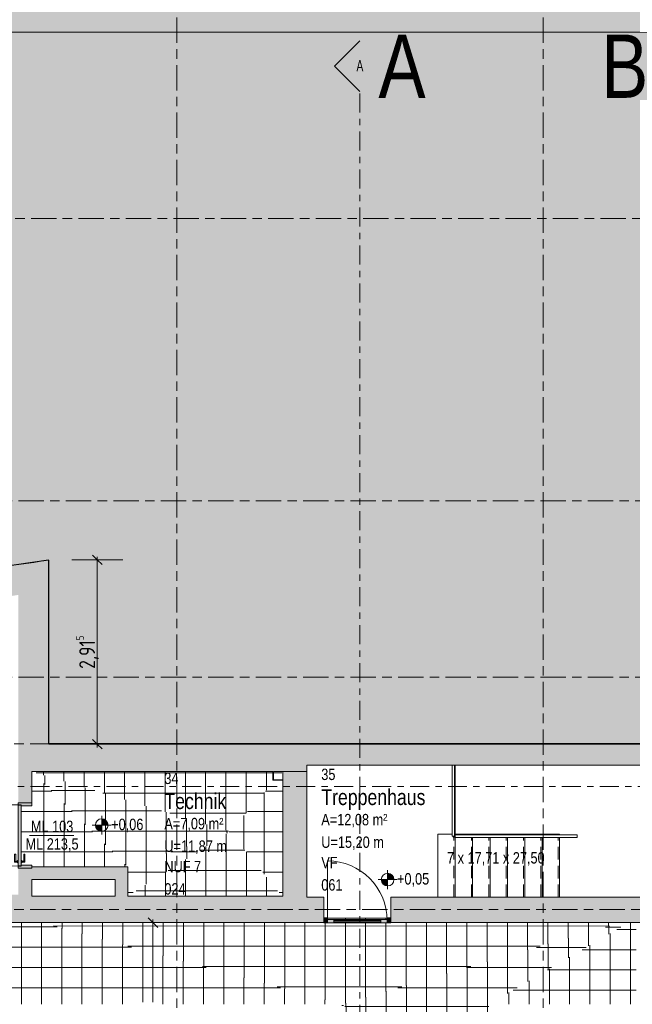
# Model space of a CAD drawing. Header units: metres. Extents: x 2 to 165, y -54 to 869.
# Tile 102 of 106: x 69 to 78, y 14 to 30. Entities that reach past the tile are written whole.
import ezdxf

# ---------------------------------------------------------------- set-up
doc = ezdxf.new("R2010")
doc.units = ezdxf.units.M
for name, pattern in [('_Rasterlinie_', [0.75, 0.4, -0.1, 0.15, -0.1]), ('_Schnittlinie_', [0.6, 0.3, -0.1, 0.1, -0.1]), ('_Verdeckte Linien_', [0.3, 0.2, -0.1])]:
    doc.linetypes.add(name, pattern=pattern)
for name, color, linetype, lineweight in [('A_Bem', 7, 'Continuous', 5), ('A_Bem-100', 7, 'Continuous', 5), ('A_Fassade', 113, 'Continuous', 5), ('A_Geländer', 7, 'Continuous', 5), ('A_Geschossdecken', 7, 'Continuous', 5), ('A_Geschossdecken_Oberflächenschraffur', 7, 'Continuous', 5), ('A_Hoehenkoten', 124, 'Continuous', 5), ('A_Körper_Form', 7, 'Continuous', 5), ('A_Notizen', 50, 'Continuous', 5), ('A_Raster', 128, 'Continuous', 5), ('A_Raum-Txt', 16, 'Continuous', 5), ('A_Symbol-S_A', 172, 'Continuous', 5), ('A_Treppe', 38, 'Continuous', 5), ('A_Tuer', 128, 'Continuous', 5), ('A_Türen_Element', 128, 'Continuous', 5), ('A_Türen_Rahmen', 128, 'Continuous', 5), ('A_Wand', 244, 'Continuous', 5), ('A_Wand_Schraff', 1, 'Continuous', 5), ('A_Öffnung', 128, 'Continuous', 5), ('Treppe - Beschriftungen', 50, 'Continuous', 5)]:
    doc.layers.add(name, color=color, linetype=linetype, lineweight=lineweight)
doc.styles.add('Arial', font='arial.ttf', dxfattribs={"width": 0.8, "height": 0.18})
doc.styles.add('Arial Narrow', font='ARIALN.TTF', dxfattribs={"width": 0.8, "height": 0.18})
doc.styles.add('Arial_1', font='arial.ttf', dxfattribs={"width": 0.8, "height": 1})
doc.styles.add('Arial_B', font='txt', dxfattribs={"width": 0.8, "height": 0.25})
doc.styles.add('ISOCPEUR', font='isocpeur.ttf', dxfattribs={"width": 0.8, "height": 0.25})
doc.dimstyles.new('BLB-Standard_2_5_Aussen_1', dxfattribs={"dimscale": 0.3048, "dimtxt": 0.248995, "dimasz": 0.492126, "dimexe": 1.32874, "dimexo": 0.0625, "dimgap": 0.032808, "dimtad": 1, "dimrnd": 0.001, "dimzin": 0, "dimdsep": 46, "dimtxsty": 'ISOCPEUR', "dimblk1": 'OBLIQUE', "dimblk2": 'OBLIQUE', "dimsah": 1, "dimcen": 0.09, "dimdle": 0.164042, "dimazin": 0, "dimtfac": 1, "dimtdec": 4, "dimtix": 1, "dimtmove": 0, "dimatfit": 3, "dimfxl": 1.32874, "dimfxlon": 1, "dimtvp": 1, "dimtolj": 1, "dimtzin": 0, "dimarcsym": 2})
doc.dimstyles.new('BLB-Standard_2_5_Aussen_maskiert_1', dxfattribs={"dimscale": 0.3048, "dimtxt": 0.248995, "dimasz": 0.492126, "dimexe": 1.32874, "dimexo": 0.0625, "dimgap": 0.032808, "dimtad": 1, "dimrnd": 0.001, "dimzin": 0, "dimdsep": 46, "dimtxsty": 'ISOCPEUR', "dimblk1": 'OBLIQUE', "dimblk2": 'OBLIQUE', "dimsah": 1, "dimcen": 0.09, "dimdle": 0.164042, "dimazin": 0, "dimtfac": 1, "dimtdec": 4, "dimtix": 1, "dimtmove": 0, "dimatfit": 3, "dimfxl": 1.32874, "dimfxlon": 1, "dimtvp": 1, "dimtfill": 1, "dimtolj": 1, "dimtzin": 0, "dimarcsym": 2})
pattern_1 = [(0, (57.02775, 0), (0, 0.32), []), (90, (57.02775, 0), (-0.32, 2e-17), [])]
pattern_2 = [(359.993, (57.01075, 0.03), (3.9e-05, 0.32), []), (90, (57.01075, 0.03), (-0.32, 2e-17), [])]
pattern_3 = [(0, (56.97275, 0), (0, 0.32), []), (90, (56.97275, 0), (-0.32, 2e-17), [])]
pattern_4 = [(0, (57.01075, 0), (0, 0.32), []), (90, (57.01075, 0), (-0.32, 2e-17), [])]
pattern_5 = [(0.008, (57.00675, -0.03), (-4.47e-05, 0.32), []), (90, (57.00675, -0.03), (-0.32, 2e-17), [])]
pattern_6 = [(359.996, (57.02475, 0.012), (2.23e-05, 0.32), []), (90, (57.02475, 0.012), (-0.32, 2e-17), [])]
pattern_7 = [(359.998, (56.97675, 0.096), (1.1e-05, 0.32), []), (90, (56.97675, 0.096), (-0.32, 2e-17), [])]
pattern_8 = [(0, (56.97275, 0.095), (0, 0.32), []), (90, (56.97275, 0.095), (-0.32, 2e-17), [])]
pattern_9 = [(359.996, (56.98075, 0.094), (2.23e-05, 0.32), []), (90, (56.98075, 0.094), (-0.32, 2e-17), [])]
pattern_10 = [(359.998, (56.97675, 0.111), (1.1e-05, 0.32), []), (90, (56.97675, 0.111), (-0.32, 2e-17), [])]
pattern_11 = [(359.995, (56.98075, 0.121), (2.8e-05, 0.32), []), (90, (56.98075, 0.121), (-0.32, 2e-17), [])]
pattern_12 = [(359.988, (56.99075, 0.138), (6.7e-05, 0.32), []), (90, (56.99075, 0.138), (-0.32, 2e-17), [])]
pattern_13 = [(359.991, (57.00075, 0.059), (5.03e-05, 0.32), []), (90, (57.00075, 0.059), (-0.32, 2e-17), [])]

# ---------------------------------------------------------------- blocks, each defined once
blk = doc.blocks.new('Geländer - Geländer-8098438-AB- E0-  OK FFB')
at = {"layer": 'A_Geländer', "color": 250, "lineweight": 9}
for p, q in [((18.669, 16.874), (18.669, 16.889)), ((18.669, 16.874), (18.669, 16.889)), ((18.669, 16.874), (18.669, 16.889)), ((18.669, 16.874), (18.669, 16.889)), ((18.669, 16.874), (18.669, 16.889)), ((18.7, 16.874), (18.669, 16.874)), ((18.7, 16.874), (18.669, 16.874)), ((18.7, 16.874), (18.669, 16.874)), ((18.7, 16.874), (18.669, 16.874)), ((18.7, 16.874), (18.669, 16.874)), ((18.7, 16.904), (18.689, 16.904)), ((18.7, 16.904), (18.689, 16.904)), ((18.7, 16.904), (18.689, 16.904)), ((18.7, 16.904), (18.689, 16.904)), ((18.7, 16.904), (18.689, 16.904)), ((20.629, 16.904), (20.625, 16.904)), ((20.629, 16.874), (20.625, 16.874)), ((20.629, 16.904), (20.629, 16.874))]:
    blk.add_line(p, q, dxfattribs=at)
blk = doc.blocks.new('Typ des oberen Holms - Oberer Geländerholm_Innen_-8098442-AB- E0-  OK FFB')
at = {"layer": 'A_Geländer', "color": 250, "lineweight": 9}
for p, q in [((20.625, 16.909), (18.7, 16.909)), ((18.7, 16.869), (20.625, 16.869))]:
    blk.add_line(p, q, dxfattribs=at)
at = {"layer": 'A_Geländer', "color": 250, "lineweight": 9, "flags": 128}
for points in [[(18.7, 16.887), (18.7, 16.889), (18.7, 16.891)], [(20.625, 16.891), (20.625, 16.889), (20.625, 16.887)]]:
    blk.add_lwpolyline(points, dxfattribs=at)
blk = doc.blocks.new('Typ des oberen Holms - Oberer Geländerholm_Innen_-V39-AB- E0-  OK FFB')
at = {"layer": 'A_Geländer', "color": 250, "lineweight": 9}
for p, q in [((18.7, 16.869), (18.7, 16.909)), ((20.625, 16.909), (18.7, 16.909)), ((20.625, 16.869), (18.7, 16.869)), ((20.625, 16.869), (20.625, 16.909))]:
    blk.add_line(p, q, dxfattribs=at)
blk = doc.blocks.new('Typ des oberen Holms - Oberer Geländerholm_Innen_-8098470-AB- E0-  OK FFB')
at = {"layer": 'A_Geländer', "color": 250, "lineweight": 9}
for p, q in [((18.649, 18.013), (18.649, 16.889)), ((18.689, 16.889), (18.689, 18.013)), ((18.671, 16.889), (18.667, 16.889))]:
    blk.add_line(p, q, dxfattribs=at)
blk = doc.blocks.new('Typ des oberen Holms - Oberer Geländerholm_Innen_-V40-AB- E0-  OK FFB')
at = {"layer": 'A_Geländer', "color": 250, "lineweight": 9}
for p, q in [((18.649, 18.013), (18.649, 16.889)), ((18.689, 18.013), (18.689, 16.889)), ((18.689, 16.889), (18.649, 16.889))]:
    blk.add_line(p, q, dxfattribs=at)
blk = doc.blocks.new('TU DF 1 - Rahmenstock flächenbündig variabel - DL - H - 840 x 2090-8069883-AB- E0-  OK FFB')
at = {"layer": 'A_Tuer', "lineweight": 9}
h = blk.add_hatch(color=253, dxfattribs=at)
h.paths.add_polyline_path([(-0.515, -0.107), (-0.47, -0.107), (-0.47, 0.063), (-0.485, 0.063), (-0.485, 0.108), (-0.515, 0.108)], flags=0)
h.paths.add_polyline_path([(0.47, -0.107), (0.515, -0.107), (0.515, 0.108), (0.485, 0.108), (0.485, 0.063), (0.47, 0.063)], flags=0)
blk.add_hatch(color=253, dxfattribs=at).paths.add_polyline_path([(-0.481, 0.108), (-0.481, 0.063), (0.481, 0.063), (0.481, 0.108), (-0.406, 0.108)], flags=0)
at = {"layer": 'A_Tuer', "color": 250, "lineweight": 9}
for p, q in [((-0.425, 0.167), (-0.425, 0.118)), ((-0.295, 0.167), (-0.425, 0.167)), ((-0.425, 0.167), (-0.425, 0.118)), ((-0.295, 0.167), (-0.425, 0.167)), ((-0.295, 0.167), (-0.295, 0.148)), ((-0.295, 0.167), (-0.295, 0.148)), ((-0.515, -0.107), (-0.515, 0.108)), ((-0.435, 0.118), (-0.435, 0.108)), ((-0.435, 0.118), (-0.395, 0.118)), ((-0.435, 0.063), (-0.435, 0.053)), ((-0.395, 0.053), (-0.435, 0.053)), ((-0.425, 0.053), (-0.425, 0.003)), ((-0.425, 0.053), (-0.425, 0.003)), ((-0.425, 0.003), (-0.295, 0.003)), ((-0.425, 0.003), (-0.295, 0.003)), ((-0.405, 0.118), (-0.405, 0.148)), ((-0.405, 0.148), (-0.295, 0.148)), ((-0.405, 0.118), (-0.405, 0.148)), ((-0.405, 0.148), (-0.295, 0.148)), ((-0.405, 0.022), (-0.405, 0.053)), ((-0.405, 0.022), (-0.405, 0.053)), ((-0.295, 0.022), (-0.405, 0.022)), ((-0.295, 0.022), (-0.405, 0.022)), ((-0.395, 0.108), (-0.395, 0.118)), ((-0.395, 0.053), (-0.395, 0.063)), ((-0.295, 0.022), (-0.295, 0.003)), ((-0.295, 0.022), (-0.295, 0.003)), ((0.515, 0.108), (0.515, -0.107))]:
    blk.add_line(p, q, dxfattribs=at)
for points in [[(-0.405, 0.148), (-0.405, 0.148), (-0.405, 0.148), (-0.406, 0.148), (-0.406, 0.149), (-0.407, 0.149), (-0.407, 0.15), (-0.408, 0.151), (-0.409, 0.151), (-0.41, 0.152), (-0.411, 0.153), (-0.411, 0.154), (-0.412, 0.154), (-0.412, 0.155), (-0.413, 0.156), (-0.414, 0.156), (-0.414, 0.157), (-0.415, 0.158), (-0.416, 0.158), (-0.416, 0.159), (-0.417, 0.159), (-0.418, 0.16), (-0.418, 0.161), (-0.419, 0.161), (-0.419, 0.162), (-0.42, 0.163), (-0.421, 0.163), (-0.421, 0.164), (-0.422, 0.164), (-0.423, 0.165), (-0.423, 0.166), (-0.424, 0.166), (-0.424, 0.167), (-0.425, 0.167), (-0.425, 0.167), (-0.425, 0.167)], [(-0.405, 0.148), (-0.405, 0.148), (-0.405, 0.148), (-0.406, 0.148), (-0.406, 0.149), (-0.407, 0.149), (-0.407, 0.15), (-0.408, 0.151), (-0.409, 0.151), (-0.41, 0.152), (-0.411, 0.153), (-0.411, 0.154), (-0.412, 0.154), (-0.412, 0.155), (-0.413, 0.156), (-0.414, 0.156), (-0.414, 0.157), (-0.415, 0.158), (-0.416, 0.158), (-0.416, 0.159), (-0.417, 0.159), (-0.418, 0.16), (-0.418, 0.161), (-0.419, 0.161), (-0.419, 0.162), (-0.42, 0.163), (-0.421, 0.163), (-0.421, 0.164), (-0.422, 0.164), (-0.423, 0.165), (-0.423, 0.166), (-0.424, 0.166), (-0.424, 0.167), (-0.425, 0.167), (-0.425, 0.167), (-0.425, 0.167)], [(-0.425, 0.003), (-0.425, 0.003), (-0.425, 0.003), (-0.424, 0.003), (-0.424, 0.004), (-0.423, 0.004), (-0.423, 0.005), (-0.422, 0.006), (-0.421, 0.006), (-0.42, 0.007), (-0.419, 0.008), (-0.419, 0.009), (-0.418, 0.009), (-0.418, 0.01), (-0.417, 0.011), (-0.416, 0.011), (-0.416, 0.012), (-0.415, 0.013), (-0.414, 0.013), (-0.414, 0.014), (-0.413, 0.014), (-0.412, 0.015), (-0.412, 0.016), (-0.411, 0.016), (-0.411, 0.017), (-0.41, 0.018), (-0.409, 0.018), (-0.409, 0.019), (-0.408, 0.019), (-0.407, 0.02), (-0.407, 0.021), (-0.406, 0.021), (-0.406, 0.022), (-0.405, 0.022), (-0.405, 0.022), (-0.405, 0.022)], [(-0.425, 0.003), (-0.425, 0.003), (-0.425, 0.003), (-0.424, 0.003), (-0.424, 0.004), (-0.423, 0.004), (-0.423, 0.005), (-0.422, 0.006), (-0.421, 0.006), (-0.42, 0.007), (-0.419, 0.008), (-0.419, 0.009), (-0.418, 0.009), (-0.418, 0.01), (-0.417, 0.011), (-0.416, 0.011), (-0.416, 0.012), (-0.415, 0.013), (-0.414, 0.013), (-0.414, 0.014), (-0.413, 0.014), (-0.412, 0.015), (-0.412, 0.016), (-0.411, 0.016), (-0.411, 0.017), (-0.41, 0.018), (-0.409, 0.018), (-0.409, 0.019), (-0.408, 0.019), (-0.407, 0.02), (-0.407, 0.021), (-0.406, 0.021), (-0.406, 0.022), (-0.405, 0.022), (-0.405, 0.022), (-0.405, 0.022)]]:
    blk.add_open_spline(points, degree=3, knots=[0, 0, 0, 0, 0.083333, 0.125, 0.166667, 0.208333, 0.229167, 0.25, 0.291667, 0.333333, 0.354167, 0.375, 0.395833, 0.416667, 0.4375, 0.458333, 0.479167, 0.5, 0.520833, 0.541667, 0.5625, 0.583333, 0.604167, 0.625, 0.645833, 0.666667, 0.6875, 0.708333, 0.75, 0.770833, 0.791667, 0.833333, 0.875, 0.916667, 1, 1, 1, 1], dxfattribs=at)
at = {"layer": 'A_Türen_Element', "color": 250, "lineweight": 9}
for p, q in [((-0.481, 0.108), (0.481, 0.108)), ((-0.481, 0.063), (-0.481, 0.108)), ((0.481, 0.063), (-0.481, 0.063)), ((0.481, 0.108), (0.481, 0.063))]:
    blk.add_line(p, q, dxfattribs=at)
at = {"layer": 'A_Türen_Rahmen', "color": 250, "lineweight": 9}
for p, q in [((-0.485, 0.108), (-0.515, 0.108)), ((-0.485, 0.063), (-0.485, 0.108)), ((-0.47, 0.063), (-0.485, 0.063)), ((-0.47, -0.107), (-0.47, 0.063)), ((0.485, 0.063), (0.47, 0.063)), ((0.47, 0.063), (0.47, -0.107)), ((0.515, 0.108), (0.485, 0.108)), ((0.485, 0.108), (0.485, 0.063)), ((-0.498, -0.107), (-0.47, -0.107)), ((0.47, -0.107), (0.515, -0.107))]:
    blk.add_line(p, q, dxfattribs=at)
at = {"layer": 'A_Öffnung', "color": 250, "lineweight": 9}
blk.add_line((0.485, 0.108), (0.485, 1.078), dxfattribs=at)
blk.add_arc((0.485, 0.108), 0.97, 90, 180, dxfattribs=at)
blk = doc.blocks.new('Fassade - TU DF 1 - mit Mittelpfosten - Fassade - TU DF 1 - mit Panikstange-8070124-AB- E0-  OK FFB')
at = {"layer": 'A_Fassade', "lineweight": 9}
h = blk.add_hatch(color=253, dxfattribs=at)
h.paths.add_polyline_path([(-0.47, 0.003), (-0.47, -0.047), (-0.37, -0.047), (-0.37, 0.003)], flags=0)
h.paths.add_polyline_path([(0.37, 0.003), (0.37, -0.047), (0.47, -0.047), (0.47, 0.003)], flags=0)
blk.add_hatch(color=253, dxfattribs=at).paths.add_polyline_path([(-0.37, -0.014), (-0.37, -0.034), (0.37, -0.034), (0.37, -0.014), (-0.229, -0.014)], flags=0)
at = {"layer": 'A_Fassade', "color": 250, "lineweight": 9}
for p, q in [((-0.37, 0.003), (-0.47, 0.003)), ((-0.47, 0.003), (-0.47, -0.047)), ((0.37, 0.003), (-0.37, 0.003)), ((-0.37, -0.047), (-0.37, 0.003)), ((0.47, 0.003), (0.37, 0.003)), ((0.37, 0.003), (0.37, -0.047)), ((0.47, -0.047), (0.47, 0.003)), ((-0.47, -0.047), (-0.37, -0.047)), ((0.37, -0.014), (-0.37, -0.014)), ((-0.37, -0.014), (-0.37, -0.034)), ((-0.37, -0.034), (0.37, -0.034)), ((-0.37, -0.047), (0.37, -0.047)), ((0.37, -0.034), (0.37, -0.014)), ((0.37, -0.047), (0.47, -0.047)), ((0.47, -0.034), (0.47, -0.974))]:
    blk.add_line(p, q, dxfattribs=at)
blk.add_arc((0.47, -0.034), 0.94, 180, 270, dxfattribs=at)
blk = doc.blocks.new('Rectangular Mullion - 60mm x 80mm 2-8070125-AB- E0-  OK FFB')
at = {"layer": 'A_Fassade', "lineweight": 9}
blk.add_hatch(color=253, dxfattribs=at).paths.add_polyline_path([(-0.06, -0.005), (-0.06, 0.075), (0, 0.075), (0, -0.005)], flags=0)
at = {"layer": 'A_Fassade', "color": 250, "lineweight": 9}
for p, q in [((-0.06, 0.075), (0, 0.075)), ((-0.06, -0.005), (-0.06, 0.075)), ((0, 0.075), (0, -0.005)), ((0, -0.005), (-0.06, -0.005))]:
    blk.add_line(p, q, dxfattribs=at)
blk = doc.blocks.new('Rectangular Mullion - 60mm x 80mm 2-8070126-AB- E0-  OK FFB')
at = {"layer": 'A_Fassade', "lineweight": 9}
blk.add_hatch(color=253, dxfattribs=at).paths.add_polyline_path([(0, -0.005), (0, 0.075), (-0.06, 0.075), (-0.06, -0.005)], flags=0)
at = {"layer": 'A_Fassade', "color": 250, "lineweight": 9}
for p, q in [((0, 0.075), (-0.06, 0.075)), ((-0.06, 0.075), (-0.06, -0.005)), ((0, -0.005), (0, 0.075)), ((-0.06, -0.005), (0, -0.005))]:
    blk.add_line(p, q, dxfattribs=at)
blk = doc.blocks.new('Schnitt - Name-592450-AB- E0-  OK FFB')
at = {"layer": 'A_Symbol-S_A', "lineweight": 9}
for p, q in [((-0.004, 0.004), (-0.008, 0)), ((0, 0), (-0.004, 0.004))]:
    blk.add_line(p, q, dxfattribs=at)
blk = doc.blocks.new('Höhenkoten - Kreuz gefüllt-6114407-AB- E0-  OK FFB')
at = {"layer": 'A_Hoehenkoten'}
h = blk.add_hatch(color=256, dxfattribs=at)
edge = h.paths.add_edge_path(flags=0)
edge.add_line((0.001, 0.0014), (0, 0.0014))
edge.add_line((0, 0.0014), (0, 0.0024))
edge.add_arc((0, 0.0014), 0.001, 0, 90, ccw=False)
h = blk.add_hatch(color=256, dxfattribs=at)
edge = h.paths.add_edge_path(flags=0)
edge.add_line((-0.001, 0.0014), (0, 0.0014))
edge.add_line((0, 0.0014), (0, 0.0004))
edge.add_arc((0, 0.0014), 0.001, 180, 270, ccw=False)
for p, q in [((0, 0.0029), (0, -0.0001)), ((0, 0.0014), (0, 0.0024)), ((0, 0.0024), (0, 0.0014)), ((0, 0.0024), (0, 0.0014)), ((0, 0.0014), (0, 0.0024)), ((-0.0015, 0.0014), (0.0015, 0.0014)), ((-0.001, 0.0014), (0, 0.0014)), ((0, 0.0014), (-0.001, 0.0014)), ((0, 0.0014), (-0.001, 0.0014)), ((-0.001, 0.0014), (0, 0.0014)), ((0.001, 0.0014), (0, 0.0014)), ((0, 0.0014), (0, 0.0004)), ((0, 0.0004), (0, 0.0014)), ((0, 0.0014), (0.001, 0.0014)), ((0, 0.0014), (0.001, 0.0014)), ((0.001, 0.0014), (0, 0.0014)), ((0, 0.0014), (0, 0.0004)), ((0, 0.0004), (0, 0.0014))]:
    blk.add_line(p, q, dxfattribs=at)
for start, end in [(90, 180), (90, 180), (360, 90), (360, 90), (180, 270), (180, 270), (270, 0), (270, 360)]:
    blk.add_arc((0, 0.0014), 0.001, start, end, dxfattribs=at)
blk = doc.blocks.new('DIMBLOCK65-AB- E0-  OK FFB')
at = {"layer": 'A_Bem-100', "lineweight": 9}
for p, q in [((70.015, 21.257), (69.94, 21.332)), ((70.015, 21.257), (70.09, 21.182)), ((70.015, 18.343), (69.94, 18.418)), ((70.015, 18.343), (70.09, 18.268))]:
    blk.add_line(p, q, dxfattribs=at)
at = {"layer": 'A_Bem-100'}
for p, q in [((69.61, 21.257), (70.42, 21.257)), ((70.015, 21.257), (69.61, 21.257)), ((70.015, 18.293), (70.015, 21.307)), ((69.61, 18.343), (70.42, 18.343)), ((70.015, 18.343), (69.61, 18.343))]:
    blk.add_line(p, q, dxfattribs=at)
at = {"layer": 'A_Bem-100', "color": 0, "insert": (69.679, 19.535), "char_height": 0.25, "width": 0.63639, "attachment_point": 1, "rotation": 90, "line_spacing_factor": 1.149209, "style": 'ISOCPEUR'}
blk.add_mtext('2,91\\A2\\H0.5x;\\S5^  ;\\H2x;', dxfattribs=at)
blk = doc.blocks.new('_Oblique')
at = {"color": 0, "linetype": 'ByBlock', "lineweight": -2}
blk.add_line((-0.5, -0.5), (0.5, 0.5), dxfattribs=at)
blk = doc.blocks.new('Beschriftung Türen DL oder ML - Durchgangslichte mit Kennzeichen-6113498-AB- E0-  OK FFB')
at = {"layer": 'A_Tuer'}
blk.add_line((0, 0.00349), (0, -0.00351), dxfattribs=at)
blk = doc.blocks.new('DIMBLOCK253-AB- E0-  OK FFB')
at = {"layer": 'A_Bem-100', "lineweight": 9}
for p, q in [((70.895, 15.524), (70.82, 15.599)), ((70.895, 15.524), (70.97, 15.449)), ((70.895, 12.048), (70.82, 12.123)), ((70.895, 12.048), (70.97, 11.973))]:
    blk.add_line(p, q, dxfattribs=at)
at = {"layer": 'A_Bem-100'}
for p, q in [((70.895, 12.048), (70.895, 15.574)), ((71.3, 15.524), (70.49, 15.524)), ((70.895, 15.524), (71.3, 15.524)), ((70.49, 12.048), (71.3, 12.048)), ((70.895, 12.048), (70.49, 12.048))]:
    blk.add_line(p, q, dxfattribs=at)
at = {"layer": 'A_Bem-100', "color": 0, "insert": (70.558, 13.491), "char_height": 0.25, "width": 0.7081, "attachment_point": 1, "rotation": 90, "line_spacing_factor": 1.149209, "style": 'ISOCPEUR', "bg_fill": 3, "box_fill_scale": 1.25, "bg_fill_color": 256, "bg_fill_true_color": 13158600, "bg_fill_transparency": 0}
blk.add_mtext('3,47\\A2\\H0.5x;\\S6^  ;\\H2x;', dxfattribs=at)

msp = doc.modelspace()

# ---------------------------------------------------------------- hatches: boundary and pattern name
at = {"layer": 'A_Geschossdecken_Oberflächenschraffur'}
h = msp.add_hatch(dxfattribs=at)
h.set_pattern_fill('FP_318', color=9, style=0, pattern_type=2)
h.set_pattern_definition(pattern_4)
h.paths.add_polyline_path([(68.9805, 16.4044), (70.4952, 16.4044), (68.9805, 17.9129), (68.9805, 16.4069)], flags=0)
h = msp.add_hatch(dxfattribs=at)
h.set_pattern_fill('FP_318', color=9, style=0, pattern_type=2)
h.set_pattern_definition(pattern_4)
h.paths.add_polyline_path([(68.9805, 16.4044), (70.4952, 16.4044), (68.9805, 17.9129), (68.9805, 16.4069)], flags=0)
h = msp.add_hatch(dxfattribs=at)
h.set_pattern_fill('FP_319', color=9, style=0, pattern_type=2)
h.set_pattern_definition(pattern_5)
h.paths.add_polyline_path([(72.1092, 16.9642), (72.8252, 17.7729), (72.7891, 17.7729), (72.7891, 17.9129), (68.9805, 17.9129), (71.7775, 17.0647)], flags=0)
h.paths.add_polyline_path([(72.834, 17.7829), (72.9491, 17.9129), (72.7991, 17.9129), (72.7991, 17.7829)], flags=0)
h = msp.add_hatch(dxfattribs=at)
h.set_pattern_fill('FP_319', color=9, style=0, pattern_type=2)
h.set_pattern_definition(pattern_5)
h.paths.add_polyline_path([(72.1092, 16.9642), (72.8252, 17.7729), (72.7891, 17.7729), (72.7891, 17.9129), (68.9805, 17.9129), (71.7775, 17.0647)], flags=0)
h.paths.add_polyline_path([(72.834, 17.7829), (72.9491, 17.9129), (72.7991, 17.9129), (72.7991, 17.7829)], flags=0)
h = msp.add_hatch(dxfattribs=at)
h.set_pattern_fill('FP_320', color=9, style=0, pattern_type=2)
h.set_pattern_definition(pattern_6)
h.paths.add_polyline_path([(70.4952, 16.4044), (72.1092, 16.9642), (68.9805, 17.9129), (70.4675, 16.4319)], flags=0)
h = msp.add_hatch(dxfattribs=at)
h.set_pattern_fill('FP_320', color=9, style=0, pattern_type=2)
h.set_pattern_definition(pattern_6)
h.paths.add_polyline_path([(70.4952, 16.4044), (72.1092, 16.9642), (68.9805, 17.9129), (70.4675, 16.4319)], flags=0)
h = msp.add_hatch(dxfattribs=at)
h.set_pattern_fill('FP_4', color=9, style=0, pattern_type=2)
h.set_pattern_definition(pattern_3)
h.paths.add_polyline_path([(72.9491, 15.9441), (72.9491, 17.7729), (72.8252, 17.7729), (72.1092, 16.9642), (72.933, 15.9441)], flags=0)
h.paths.add_polyline_path([(72.9471, 17.7829), (72.9491, 17.7829), (72.9491, 17.9129), (72.834, 17.7829)], flags=0)
h = msp.add_hatch(dxfattribs=at)
h.set_pattern_fill('FP_4', color=9, style=0, pattern_type=2)
h.set_pattern_definition(pattern_3)
h.paths.add_polyline_path([(72.9491, 15.9441), (72.9491, 17.7729), (72.8252, 17.7729), (72.1092, 16.9642), (72.933, 15.9441)], flags=0)
h.paths.add_polyline_path([(72.9471, 17.7829), (72.9491, 17.7829), (72.9491, 17.9129), (72.834, 17.7829)], flags=0)
h = msp.add_hatch(dxfattribs=at)
h.set_pattern_fill('FP_4', color=9, style=0, pattern_type=2)
h.set_pattern_definition(pattern_3)
h.paths.add_polyline_path([(68.8819, 16.4319), (68.9805, 16.4319), (68.9805, 17.3719), (68.8105, 17.3719), (68.8105, 16.5069), (68.8205, 16.5062), (68.8205, 16.4969), (68.8505, 16.4969), (68.8509, 16.6069), (68.8705, 16.6069), (68.8702, 16.4769), (68.8205, 16.4769), (68.8205, 16.4669), (68.8105, 16.4669), (68.8105, 16.4319), (68.8705, 16.4319)], flags=0)
h = msp.add_hatch(dxfattribs=at)
h.set_pattern_fill('FP_4', color=9, style=0, pattern_type=2)
h.set_pattern_definition(pattern_3)
h.paths.add_polyline_path([(68.8819, 16.4319), (68.9805, 16.4319), (68.9805, 17.3719), (68.8105, 17.3719), (68.8105, 16.5069), (68.8205, 16.5062), (68.8205, 16.4969), (68.8505, 16.4969), (68.8509, 16.6069), (68.8705, 16.6069), (68.8702, 16.4769), (68.8205, 16.4769), (68.8205, 16.4669), (68.8105, 16.4669), (68.8105, 16.4319), (68.8705, 16.4319)], flags=0)
h = msp.add_hatch(dxfattribs=at)
h.set_pattern_fill('FP_316', color=9, style=0, pattern_type=2)
h.set_pattern_definition(pattern_1)
h.paths.add_polyline_path([(70.4952, 15.9443), (72.1092, 16.9642), (70.4952, 16.4044), (70.4952, 15.9443)], flags=0)
h = msp.add_hatch(dxfattribs=at)
h.set_pattern_fill('FP_316', color=9, style=0, pattern_type=2)
h.set_pattern_definition(pattern_1)
h.paths.add_polyline_path([(70.4952, 15.9443), (72.1092, 16.9642), (70.4952, 16.4044), (70.4952, 15.9443)], flags=0)
h = msp.add_hatch(dxfattribs=at)
h.set_pattern_fill('FP_317', color=9, style=0, pattern_type=2)
h.set_pattern_definition(pattern_2)
h.paths.add_polyline_path([(72.933, 15.9441), (72.1092, 16.9642), (70.4952, 15.9443), (72.1095, 15.9442)], flags=0)
h = msp.add_hatch(dxfattribs=at)
h.set_pattern_fill('FP_317', color=9, style=0, pattern_type=2)
h.set_pattern_definition(pattern_2)
h.paths.add_polyline_path([(72.933, 15.9441), (72.1092, 16.9642), (70.4952, 15.9443), (72.1095, 15.9442)], flags=0)
h = msp.add_hatch(dxfattribs=at)
h.set_pattern_fill('FP_431', color=256, style=0, pattern_type=2)
h.set_pattern_definition(pattern_10)
h.paths.add_polyline_path([(73.8787, 14.233), (78.2925, 15.5238), (74.6555, 15.5237), (74.6555, 15.519), (74.5955, 15.519), (74.5955, 15.521), (73.6555, 15.521), (73.6555, 15.5191), (73.5955, 15.5191), (73.5955, 15.5241), (69.124, 15.5241), (73.2176, 14.4125)], flags=0)
h.paths.add_polyline_path([(74.5955, 15.571), (74.5955, 15.5938), (73.6555, 15.5938), (73.6555, 15.5711), (74.5955, 15.571)], flags=0)
h = msp.add_hatch(dxfattribs=at)
h.set_pattern_fill('FP_431', color=256, style=0, pattern_type=2)
h.set_pattern_definition(pattern_10)
h.paths.add_polyline_path([(73.8787, 14.233), (78.2925, 15.5238), (74.6555, 15.5237), (74.6555, 15.519), (74.5955, 15.519), (74.5955, 15.521), (73.6555, 15.521), (73.6555, 15.5191), (73.5955, 15.5191), (73.5955, 15.5241), (69.124, 15.5241), (73.2176, 14.4125)], flags=0)
h.paths.add_polyline_path([(74.5955, 15.571), (74.5955, 15.5938), (73.6555, 15.5938), (73.6555, 15.5711), (74.5955, 15.571)], flags=0)
h = msp.add_hatch(dxfattribs=at)
h.set_pattern_fill('FP_424', color=256, style=0, pattern_type=2)
h.set_pattern_definition(pattern_7)
h.paths.add_polyline_path([(68.8677, 14.233), (68.8677, 15.5244), (68.5759, 15.5244), (63.1452, 14.233), (68.5759, 14.233)], flags=0)
h = msp.add_hatch(dxfattribs=at)
h.set_pattern_fill('FP_424', color=256, style=0, pattern_type=2)
h.set_pattern_definition(pattern_7)
h.paths.add_polyline_path([(68.8677, 14.233), (68.8677, 15.5244), (68.5759, 15.5244), (63.1452, 14.233), (68.5759, 14.233)], flags=0)
h = msp.add_hatch(dxfattribs=at)
h.set_pattern_fill('FP_425', color=256, style=0, pattern_type=2)
h.set_pattern_definition(pattern_8)
h.paths.add_polyline_path([(73.8787, 14.233), (69.1232, 15.5244), (68.8677, 15.5241), (68.8677, 14.233), (72.1095, 14.233)], flags=0)
h = msp.add_hatch(dxfattribs=at)
h.set_pattern_fill('FP_425', color=256, style=0, pattern_type=2)
h.set_pattern_definition(pattern_8)
h.paths.add_polyline_path([(73.8787, 14.233), (69.1232, 15.5244), (68.8677, 15.5241), (68.8677, 14.233), (72.1095, 14.233)], flags=0)
h = msp.add_hatch(dxfattribs=at)
h.set_pattern_fill('FP_429', color=256, style=0, pattern_type=2)
h.set_pattern_definition(pattern_9)
h.paths.add_polyline_path([(76.2052, 14.233), (78.4121, 15.5238), (78.2922, 15.5237), (73.8787, 14.233), (74.3548, 14.233)], flags=0)
h = msp.add_hatch(dxfattribs=at)
h.set_pattern_fill('FP_429', color=256, style=0, pattern_type=2)
h.set_pattern_definition(pattern_9)
h.paths.add_polyline_path([(76.2052, 14.233), (78.4121, 15.5238), (78.2922, 15.5237), (73.8787, 14.233), (74.3548, 14.233)], flags=0)
h = msp.add_hatch(dxfattribs=at)
h.set_pattern_fill('FP_499', color=256, style=0, pattern_type=2)
h.set_pattern_definition(pattern_13)
h.paths.add_polyline_path([(78.5317, 14.233), (78.5317, 15.5238), (78.412, 15.5237), (76.2052, 14.233)], flags=0)
h = msp.add_hatch(dxfattribs=at)
h.set_pattern_fill('FP_499', color=256, style=0, pattern_type=2)
h.set_pattern_definition(pattern_13)
h.paths.add_polyline_path([(78.5317, 14.233), (78.5317, 15.5238), (78.412, 15.5237), (76.2052, 14.233)], flags=0)
h = msp.add_hatch(dxfattribs=at)
h.set_pattern_fill('FP_495', color=256, style=0, pattern_type=2)
h.set_pattern_definition(pattern_11)
h.paths.add_polyline_path([(76.2052, 12.7064), (76.2052, 14.233), (73.8787, 14.233), (75.2231, 13.3508)], flags=0)
h = msp.add_hatch(dxfattribs=at)
h.set_pattern_fill('FP_495', color=256, style=0, pattern_type=2)
h.set_pattern_definition(pattern_11)
h.paths.add_polyline_path([(76.2052, 12.7064), (76.2052, 14.233), (73.8787, 14.233), (75.2231, 13.3508)], flags=0)
h = msp.add_hatch(dxfattribs=at)
h.set_pattern_fill('FP_496', color=256, style=0, pattern_type=2)
h.set_pattern_definition(pattern_12)
h.paths.add_polyline_path([(76.2052, 12.7064), (73.8787, 14.233), (73.8787, 12.7064), (75.7561, 12.7064)], flags=0)
h = msp.add_hatch(dxfattribs=at)
h.set_pattern_fill('FP_496', color=256, style=0, pattern_type=2)
h.set_pattern_definition(pattern_12)
h.paths.add_polyline_path([(76.2052, 12.7064), (73.8787, 14.233), (73.8787, 12.7064), (75.7561, 12.7064)], flags=0)
at = {"layer": 'A_Körper_Form', "lineweight": 9}
for points in [[(44.868, 29.5744), (66.5892, 29.5961), (80.2356, 29.5962), (80.2355, 36.6526), (42.7042, 36.6151)], [(69.2469, 18.3426), (80.2325, 18.3427), (80.2324, 29.5972), (68.179, 29.5971), (68.1791, 21.0971), (69.2469, 21.2524), (69.2469, 19.6099)]]:
    msp.add_hatch(color=254, dxfattribs=at).paths.add_polyline_path(points, flags=0)
at = {"layer": 'A_Körper_Form'}
msp.add_hatch(color=10, dxfattribs=at).paths.add_polyline_path([(69.2468, 18.3529), (69.2469, 18.3529), (69.2468, 19.6099)], flags=0)
at = {"layer": 'A_Wand_Schraff', "lineweight": 9}
for points in [[(65.2855, 20.1967), (69.2455, 20.7723), (69.2455, 21.2574), (65.2855, 20.6817)], [(69.2455, 18.3529), (69.2455, 20.7723), (68.7655, 20.7026), (68.7655, 18.3529)], [(72.7991, 17.9129), (73.3291, 17.9129), (73.3291, 18.3529), (68.7655, 18.3529), (68.7655, 17.9129), (72.7891, 17.9129)], [(79.115, 18.0129), (79.115, 18.3529), (73.3291, 18.3529), (73.3291, 18.0129), (78.8453, 18.0129)], [(72.7991, 17.7829), (72.7991, 17.9129), (72.7891, 17.9129), (72.7891, 17.7829)], [(73.3291, 15.9241), (73.3291, 17.9129), (72.9491, 17.9129), (72.9491, 15.9241)], [(72.9491, 17.7729), (72.9491, 17.7829), (72.7891, 17.7829), (72.7891, 17.7729)], [(70.2952, 16.2044), (70.2952, 16.4044), (68.9805, 16.4044), (68.9805, 16.2044), (69.8642, 16.2044)], [(70.4952, 15.9443), (70.4952, 16.4044), (70.2952, 16.4044), (70.2952, 15.9443)], [(72.9491, 15.5241), (72.9491, 15.9441), (68.9805, 15.9444), (68.9805, 15.5244), (72.1095, 15.5242)], [(73.5955, 15.5241), (73.5956, 15.9241), (72.9491, 15.9241), (72.9491, 15.5241)], [(79.6942, 15.5237), (79.6942, 15.7944), (79.315, 15.7944), (79.315, 15.9237), (74.6556, 15.924), (74.6555, 15.524), (78.8453, 15.5238)]]:
    msp.add_hatch(color=253, dxfattribs=at).paths.add_polyline_path(points, flags=0)
h = msp.add_hatch(color=253, dxfattribs=at)
h.paths.add_polyline_path([(68.9805, 15.9644), (68.9805, 16.3869), (68.7655, 16.3869), (68.7655, 15.9644)], flags=0)
h.paths.add_polyline_path([(68.9805, 17.4169), (68.9805, 17.9129), (68.7655, 17.9129), (68.7655, 17.4169)], flags=0)
h = msp.add_hatch(color=253, dxfattribs=at)
h.paths.add_polyline_path([(68.9805, 15.5244), (68.9805, 15.9644), (68.6592, 15.9644), (68.6592, 15.5244), (68.7416, 15.5244)], flags=0)
h.paths.add_polyline_path([(67.1792, 15.5244), (67.1792, 15.9644), (58.6192, 15.9644), (58.6192, 15.5244), (65.3737, 15.5244)], flags=0)

# ---------------------------------------------------------------- linework, layer by layer
at = {"layer": 'A_Geschossdecken', "color": 253, "lineweight": 9}
for p, q in [((75.6724, 16.9238), (75.6724, 18.0129)), ((75.3974, 15.924), (75.3974, 16.9238)), ((75.3974, 16.9238), (75.6216, 16.9238)), ((75.6616, 16.9238), (75.6724, 16.9238)), ((74.6556, 15.924), (75.3974, 15.924)), ((73.6555, 15.5938), (74.5955, 15.5938))]:
    msp.add_line(p, q, dxfattribs=at)
at = {"layer": 'A_Körper_Form', "color": 253, "lineweight": 9}
for p, q in [((66.5892, 29.5961), (80.2356, 29.5962)), ((80.2324, 29.5972), (68.179, 29.5971)), ((69.2468, 21.2523), (69.2468, 18.3527)), ((69.2469, 21.2524), (69.2469, 18.3426)), ((69.2469, 18.3426), (80.2325, 18.3427))]:
    msp.add_line(p, q, dxfattribs=at)
at = {"layer": 'A_Körper_Form', "color": 253, "lineweight": 9, "flags": 128}
msp.add_lwpolyline([(68.1791, 21.0971), (68.2977, 21.1144), (68.4164, 21.1316), (68.535, 21.1489), (68.6536, 21.1661), (68.7723, 21.1834), (68.8909, 21.2006), (69.0096, 21.2179), (69.1282, 21.2351), (69.2469, 21.2524)], dxfattribs=at)
at = {"layer": 'A_Raster', "linetype": '_Rasterlinie_', "lineweight": 9}
for p, q in [((71.2742, -53.073), (71.2742, 37.0621)), ((77.0642, -53.073), (77.0642, 37.0621)), ((15.7173, 26.6516), (88.3003, 26.6516)), ((15.5195, 22.1916), (88.1025, 22.1916)), ((15.5195, 19.4016), (88.1025, 19.4016)), ((88.1031, 18.3516), (15.5195, 18.3516)), ((88.1031, 15.7316), (15.5195, 15.7316))]:
    msp.add_line(p, q, dxfattribs=at)
at = {"layer": 'A_Symbol-S_A', "linetype": '_Schnittlinie_', "lineweight": 9}
for p, q in [((74.1638, -32.2734), (74.1638, 28.6584)), ((22.1587, 17.6759), (86.6263, 17.6759))]:
    msp.add_line(p, q, dxfattribs=at)
at = {"layer": 'A_Treppe', "color": 250, "lineweight": 9}
for p, q in [((75.3974, 15.924), (75.3974, 16.9238)), ((75.6216, 16.9238), (75.3974, 16.9238)), ((75.6724, 16.9238), (75.6616, 16.9238)), ((75.9474, 16.9238), (75.6724, 16.9238)), ((75.6724, 16.9088), (75.6724, 16.9238)), ((75.6724, 15.924), (75.6724, 16.8688)), ((76.2224, 16.9238), (75.9474, 16.9238)), ((75.9474, 16.9088), (75.9474, 16.9238)), ((75.9474, 15.924), (75.9474, 16.8688)), ((76.4974, 16.9238), (76.2224, 16.9238)), ((76.2224, 16.9088), (76.2224, 16.9238)), ((76.2224, 15.9239), (76.2224, 16.8688)), ((76.7724, 16.9238), (76.4974, 16.9238)), ((76.4974, 16.9088), (76.4974, 16.9238)), ((76.4974, 15.9239), (76.4974, 16.8688)), ((77.0474, 16.9238), (76.7724, 16.9238)), ((76.7724, 16.9088), (76.7724, 16.9238)), ((76.7724, 15.9239), (76.7724, 16.8688)), ((77.3224, 16.9238), (77.0474, 16.9238)), ((77.0474, 16.9088), (77.0474, 16.9238)), ((77.0474, 15.9239), (77.0474, 16.8688)), ((77.3224, 16.9088), (77.3224, 16.9238)), ((77.3224, 15.9239), (77.3224, 16.8688))]:
    msp.add_line(p, q, dxfattribs=at)
at = {"layer": 'A_Treppe', "color": 250, "linetype": '_Verdeckte Linien_', "lineweight": 9}
for p, q in [((75.6524, 15.924), (75.6524, 16.8888)), ((75.9274, 16.9088), (75.9274, 16.9238)), ((75.9274, 15.924), (75.9274, 16.8688)), ((76.2024, 16.9088), (76.2024, 16.9238)), ((76.2024, 15.9239), (76.2024, 16.8688)), ((76.4774, 16.9088), (76.4774, 16.9238)), ((76.4774, 15.9239), (76.4774, 16.8688)), ((76.7524, 16.9088), (76.7524, 16.9238)), ((76.7524, 15.9239), (76.7524, 16.8688)), ((77.0274, 16.9088), (77.0274, 16.9238)), ((77.0274, 15.9239), (77.0274, 16.8688)), ((77.3024, 16.9088), (77.3024, 16.9238)), ((77.3024, 15.9239), (77.3024, 16.8688))]:
    msp.add_line(p, q, dxfattribs=at)
at = {"layer": 'A_Wand', "color": 250, "lineweight": 9}
for p, q in [((69.2455, 21.2574), (52.6764, 18.8488)), ((69.2455, 18.3529), (69.2455, 21.2574)), ((79.315, 18.3529), (69.2455, 18.3529)), ((68.9805, 17.4169), (68.9805, 17.9129)), ((68.9805, 17.9129), (72.7891, 17.9129)), ((72.7891, 17.9129), (72.7891, 17.7729)), ((72.7991, 17.9129), (73.3291, 17.9129)), ((72.7991, 17.7829), (72.7991, 17.9129)), ((72.9491, 17.9129), (72.9491, 17.7829)), ((73.3291, 15.9241), (73.3291, 18.0129)), ((73.3291, 18.0129), (79.115, 18.0129)), ((72.7891, 17.7729), (72.9491, 17.7729)), ((72.9491, 17.7829), (72.7991, 17.7829)), ((72.9491, 17.7729), (72.9491, 15.9441)), ((68.7655, 17.4169), (68.9805, 17.4169)), ((68.9805, 16.3869), (68.7655, 16.3869)), ((70.4952, 16.4044), (68.9805, 16.4044)), ((68.9805, 16.4044), (68.9805, 16.3869)), ((70.4952, 15.9443), (70.4952, 16.4044)), ((68.9805, 15.9444), (68.9805, 16.2044)), ((68.9805, 16.2044), (70.2952, 16.2044)), ((70.2952, 16.2044), (70.2952, 15.9443)), ((70.2952, 15.9443), (68.9805, 15.9444)), ((72.9491, 15.9441), (70.4952, 15.9443)), ((73.5956, 15.9241), (73.3291, 15.9241)), ((73.5955, 15.5241), (73.5956, 15.9241)), ((74.6556, 15.924), (74.6555, 15.524)), ((79.315, 15.9237), (74.6556, 15.924)), ((68.6592, 15.5244), (68.9805, 15.5244)), ((68.9805, 15.5244), (73.5955, 15.5241)), ((74.6555, 15.524), (79.6942, 15.5237))]:
    msp.add_line(p, q, dxfattribs=at)

# ---------------------------------------------------------------- block references
at = {"layer": 'A_Fassade', "color": 250, "lineweight": 9}
for name, p, rotation in [('Fassade - TU DF 1 - mit Mittelpfosten - Fassade - TU DF 1 - mit Panikstange-8070124-AB- E0-  OK FFB', (74.1255, 15.5241), 179.9965331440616), ('Rectangular Mullion - 60mm x 80mm 2-8070126-AB- E0-  OK FFB', (74.6555, 15.524), 359.9965331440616)]:
    msp.add_blockref(name, p, dxfattribs=dict(at, rotation=rotation))
at = {"layer": 'A_Fassade', "color": 250, "lineweight": 9, "extrusion": (0, 0, -1), "rotation": 0.003466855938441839}
msp.add_blockref('Rectangular Mullion - 60mm x 80mm 2-8070125-AB- E0-  OK FFB', (-73.5955, 15.5241), dxfattribs=at)
at = {"layer": 'A_Geländer', "color": 250, "lineweight": 9}
for name in ['Typ des oberen Holms - Oberer Geländerholm_Innen_-8098470-AB- E0-  OK FFB', 'Typ des oberen Holms - Oberer Geländerholm_Innen_-V40-AB- E0-  OK FFB', 'Geländer - Geländer-8098438-AB- E0-  OK FFB', 'Typ des oberen Holms - Oberer Geländerholm_Innen_-8098442-AB- E0-  OK FFB', 'Typ des oberen Holms - Oberer Geländerholm_Innen_-V39-AB- E0-  OK FFB']:
    msp.add_blockref(name, (56.9727, 0), dxfattribs=at)
at = {"layer": 'A_Hoehenkoten', "xscale": 99.99999999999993, "yscale": 99.99999999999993, "zscale": 99.99999999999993}
for p in [(70.085, 16.9243), (74.6032, 16.0636)]:
    msp.add_blockref('Höhenkoten - Kreuz gefüllt-6114407-AB- E0-  OK FFB', p, dxfattribs=at)
at = {"layer": 'A_Symbol-S_A', "lineweight": 9, "extrusion": (0, 0, -1), "xscale": 99.99999999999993, "yscale": 99.99999999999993, "zscale": 99.99999999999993, "rotation": 270.0000000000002}
msp.add_blockref('Schnitt - Name-592450-AB- E0-  OK FFB', (-74.1638, 28.6584), dxfattribs=at)
at = {"layer": 'A_Tuer', "color": 250, "lineweight": 9, "rotation": 89.9999999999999}
msp.add_blockref('TU DF 1 - Rahmenstock flächenbündig variabel - DL - H - 840 x 2090-8069883-AB- E0-  OK FFB', (68.873, 16.9019), dxfattribs=at)
at = {"layer": 'A_Tuer', "xscale": 99.99999999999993, "yscale": 99.99999999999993, "zscale": 99.99999999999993, "rotation": 270.0000000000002}
msp.add_blockref('Beschriftung Türen DL oder ML - Durchgangslichte mit Kennzeichen-6113498-AB- E0-  OK FFB', (69.2956, 16.9019), dxfattribs=at)

# ---------------------------------------------------------------- texts
at = {"layer": 'A_Hoehenkoten', "char_height": 0.18, "width": 0.601593, "attachment_point": 1, "line_spacing_factor": 0.941778, "style": 'Arial'}
for s, insert in [('+0,06', (70.2344, 17.1664)), ('+0,05', (74.7526, 16.3058))]:
    msp.add_mtext(s, dxfattribs=dict(at, insert=insert))
at = {"layer": 'A_Notizen', "color": 7, "char_height": 1, "width": 0.904303, "attachment_point": 1, "style": 'Arial_1'}
for s, insert in [('A', (74.459, 29.5592)), ('B', (77.979, 29.5592))]:
    msp.add_mtext(s, dxfattribs=dict(at, insert=insert))
at = {"layer": 'A_Raum-Txt', "attachment_point": 1}
for s, insert, char_height, width, style in [('34', (71.0748, 17.8944), 0.18, 0.269367, 'Arial'), ('35', (73.5555, 17.9572), 0.18, 0.269367, 'Arial'), ('Technik', (71.0748, 17.5689), 0.25, 1.269873, 'Arial_B'), ('Treppenhaus', (73.5555, 17.6318), 0.25, 2.110041, 'Arial_B'), ('A=7,09 m²', (71.0748, 17.1791), 0.18, 1.109535, 'Arial'), ('A=12,08 m²', (73.5555, 17.2419), 0.18, 1.244219, 'Arial'), ('U=11,87 m', (71.0748, 16.8224), 0.18, 1.180084, 'Arial'), ('U=15,20 m', (73.5555, 16.8853), 0.18, 1.180084, 'Arial'), ('NUF 7', (71.0748, 16.4998), 0.18, 0.692658, 'Arial'), ('VF', (73.5555, 16.5627), 0.18, 0.307848, 'Arial'), ('061', (73.5555, 16.21), 0.18, 0.40405, 'Arial'), ('024', (71.0748, 16.1472), 0.18, 0.40405, 'Arial')]:
    msp.add_mtext(s, dxfattribs=dict(at, insert=insert, char_height=char_height, width=width, style=style))
at = {"layer": 'A_Symbol-S_A', "insert": (74.1105, 29.1555), "char_height": 0.18, "width": 0.12827, "attachment_point": 1, "style": 'Arial Narrow'}
msp.add_mtext('A', dxfattribs=at)
at = {"layer": 'A_Tuer', "char_height": 0.18, "attachment_point": 1, "style": 'Arial'}
for s, insert, width in [('ML 103', (68.9651, 17.135), 0.801687), ('ML 213,5', (68.8804, 16.8572), 1.000506)]:
    msp.add_mtext(s, dxfattribs=dict(at, insert=insert, width=width))
at = {"layer": 'Treppe - Beschriftungen', "color": 7, "insert": (75.543, 16.6377), "char_height": 0.18, "width": 1.81502, "attachment_point": 1, "style": 'Arial'}
msp.add_mtext('7 x 17,71 x 27,50', dxfattribs=at)

# ---------------------------------------------------------------- dimensions: what is measured, and where the dimension line sits
at = {"layer": 'A_Bem'}
dim = msp.add_linear_dim(base=(70.0151, 21.2574), p1=(69.6102, 18.3426), p2=(69.6101, 21.2574), angle=270.00044, text='\\A1;2,91\\Q;{\\A1;{\\H0.5x;\\S5^ ;}}', dimstyle='BLB-Standard_2_5_Aussen_1', override={"dimpost": '<>', "dimfxl": 2.914756}, dxfattribs=at)
dim.commit()
dim.dimension.update_dxf_attribs({"geometry": 'DIMBLOCK65-AB- E0-  OK FFB', "text_midpoint": (70.1751, 19.8)})

# ---------------------------------------------------------------- next in the draw order: dimensions: what is measured, and where the dimension line sits
dim = msp.add_linear_dim(base=(70.8948, 15.5242), p1=(70.4898, 12.0479), p2=(71.2998, 15.5242), angle=270.00085, text='\\A1;3,47\\Q;{\\A1;{\\H0.5x;\\S6^ ;}}', dimstyle='BLB-Standard_2_5_Aussen_maskiert_1', override={"dimpost": '<>', "dimfxl": 3.569409}, dxfattribs=at)
dim.commit()
dim.dimension.update_dxf_attribs({"geometry": 'DIMBLOCK253-AB- E0-  OK FFB', "text_midpoint": (71.0548, 13.7861)})

doc.saveas('drawing.dxf')
